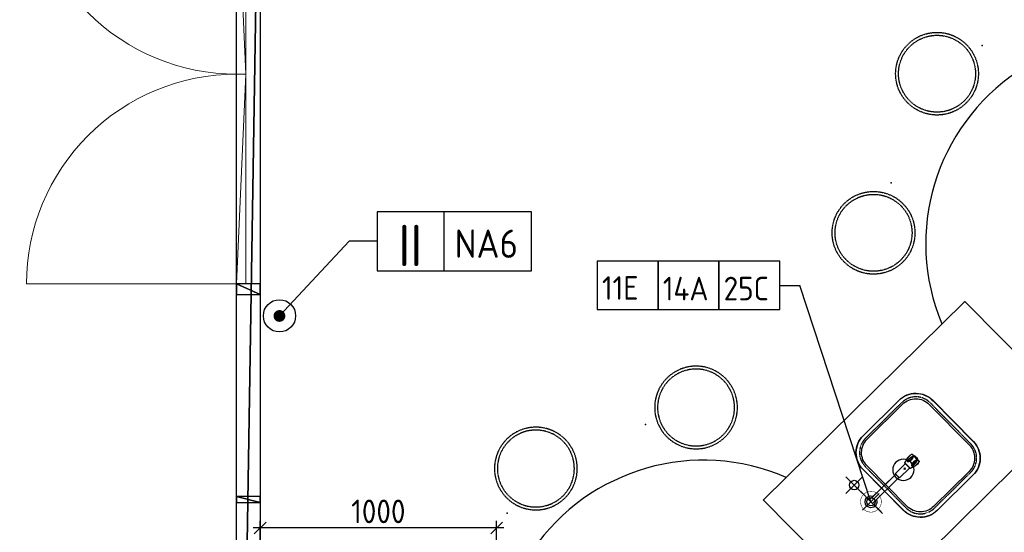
# Model space of a CAD drawing. Header units: millimetres. Extents: x -437 to 139813, y -473 to 90544.
# Tile 34 of 149: x 51846 to 56010, y 63355 to 65525. Entities that reach past the tile are written whole.
import ezdxf
from ezdxf.enums import TextEntityAlignment as Align

# ---------------------------------------------------------------- set-up
doc = ezdxf.new("R2010")
doc.units = ezdxf.units.MM
for name, pattern in [('DASHED', [0.75, 0.5, -0.25]), ('DGN Style 1', [688.000884, 1.14476, -686.856124]), ('HHL_V050', [3, 2, -1])]:
    doc.linetypes.add(name, pattern=pattern)
for name, color, linetype in [('00-HHL-Installationen', 2, 'Continuous'), ('B4TM', 3, 'Continuous'), ('CH-00-chairs', 3, 'Continuous'), ('DR-90-points', 31, 'Continuous'), ('Eurofysica', 3, 'Continuous'), ('IN-51-mech', 2, 'Continuous'), ('installatie sanitair', 70, 'Continuous'), ('LAYER_1', 160, 'Continuous'), ('meubel fornituur', 1, 'Continuous'), ('MI-00-miscellanous', 93, 'Continuous'), ('Xref', 253, 'Continuous')]:
    doc.layers.add(name, color=color, linetype=linetype)
doc.layers.add('059 Kader (tekening)', color=253, linetype='Continuous', lineweight=13)
doc.layers.add('19012-DO-laag 02 - 032 Ramen - Deuren binnen', color=253, linetype='Continuous', lineweight=13)
doc.styles.add('ISO', font='isocp.shx')
doc.dimstyles.new('built', dxfattribs={"dimtxt": 100, "dimasz": 50, "dimexe": 30, "dimexo": 30, "dimgap": 20, "dimtad": 1, "dimtoh": 1, "dimdec": 0, "dimdsep": 46, "dimtxsty": 'ISO', "dimblk1": 'OBLIQUE', "dimblk2": 'OBLIQUE', "dimsah": 1, "dimcen": 20, "dimdle": 30, "dimclrd": 1, "dimclre": 1, "dimclrt": 2, "dimadec": 0, "dimazin": 0, "dimtp": 0.1, "dimtm": 0.1, "dimtfac": 0.71, "dimtdec": 0, "dimtmove": 1, "dimatfit": 3, "dimldrblk": 'OBLIQUE', "dimfxl": 200, "dimfxlon": 1, "dimtzin": 0, "dimarcsym": 0})

# ---------------------------------------------------------------- blocks, each defined once
blk = doc.blocks.new('AE1')
at = {"layer": '059 Kader (tekening)', "color": 12, "linetype": 'Continuous', "lineweight": 13}
mesh = blk.add_polyface(dxfattribs=at)
corners = [(0, 0), (1399, 0), (1399, 841), (0, 841)]
mesh.append_faces([[corners[k] for k in face] for face in [(3, 1, 2)]], dxfattribs={"vtx0": -1, "color": 12})
mesh.append_faces([[corners[k] for k in face] for face in [(3, 0, 1)]], dxfattribs={"vtx2": -1, "color": 12})
at = {"layer": '059 Kader (tekening)', "color": 12, "linetype": 'Continuous', "lineweight": 35}
mesh = blk.add_polyface(dxfattribs=at)
corners = [(10, 10), (1389, 10), (1389, 831), (10, 831)]
mesh.append_faces([[corners[k] for k in face] for face in [(0, 2, 3)]], dxfattribs={"vtx0": -1, "color": 12})
mesh.append_faces([[corners[k] for k in face] for face in [(1, 2, 0)]], dxfattribs={"vtx1": -1, "color": 12})
blk = doc.blocks.new('*U96')
at = {"layer": '19012-DO-laag 02 - 032 Ramen - Deuren binnen', "extrusion": (0, 0, -1), "flags": 128}
blk.add_lwpolyline([(-423.8, -443.7, 0.414214), (463.7, 443.8), (-423.8, 443.8)], format="xyb", dxfattribs=at)
at = {"layer": '19012-DO-laag 02 - 032 Ramen - Deuren binnen'}
mesh = blk.add_polyface(dxfattribs=at)
corners = [(423.8, -443.7), (463.8, -443.7), (463.8, 443.8), (423.8, 443.8)]
mesh.append_faces([[corners[k] for k in face] for face in [(3, 1, 2)]], dxfattribs={"vtx0": -1})
mesh.append_faces([[corners[k] for k in face] for face in [(3, 0, 1)]], dxfattribs={"vtx2": -1})
blk = doc.blocks.new('spoelbak franke qax210 vlakinbouw ba')
at = {"layer": 'installatie sanitair'}
for points in [[(-222.5, -102.3), (-222.5, -312.7, 0.414214), (-120.2, -415), (120.2, -415, 0.414214), (222.5, -312.7), (222.5, -102.3, 0.414214), (120.2, 0), (-120.2, 0, 0.414214)], [(-200, -102.3), (-200, -312.7, 0.414214), (-120.2, -392.5), (120.2, -392.5, 0.414214), (200, -312.7), (200, -102.3, 0.414214), (120.2, -22.5), (-120.2, -22.5, 0.414214)]]:
    blk.add_lwpolyline(points, format="xyb", close=True, dxfattribs=at)
blk.add_circle((0, -120), 45, dxfattribs=at)
blk = doc.blocks.new('Broen Labkraan water BA')
at = {"layer": 'LAYER_1', "color": 96}
for p, q in [((217.5, -13.4), (217.5, 13.4)), ((228.3, 19.8), (230.2, 20.6)), ((260, 23.1), (262.1, 22.7)), ((263.7, 22.1), (264, 22.1)), ((263.7, -22.2), (263.7, 22.1)), ((263.7, -22.1), (263.7, 22.1)), ((266.1, 17.2), (266.1, -17.3)), ((266.9, 9.1), (266.9, -9.2)), ((266.9, 8.8), (267.8, 8.8)), ((266.9, 8.8), (266.9, -8.9)), ((230.2, -20.6), (228.3, -19.9)), ((262.1, -22.7), (260, -23.1)), ((263.7, -22.1), (264, -22.1)), ((265.6, -20.8), (266.1, -17.3)), ((266.1, -17.3), (266.9, -9.2))]:
    blk.add_line(p, q, dxfattribs=at)
for points in [[(217.8, 16.2), (217.6, 16.1), (217.5, 15.8)], [(217.5, 15.8), (217.5, -15.8), (217.6, -16.1), (217.8, -16.3)], [(263.2, 22.6), (257.4, 23), (251.7, 23.1), (245.9, 22.8), (240.1, 22.2), (234.4, 21.2), (228.8, 19.9), (223.2, 18.2), (217.8, 16.2)], [(260, 23.1), (256.4, 23.9), (252.5, 24.5), (248.7, 24.7), (244.9, 24.6), (241.1, 24), (237.3, 23.2), (233.7, 22.1), (230.2, 20.6)], [(232.8, 12.8), (232.5, 12.5), (232.5, 12.1), (232.8, 11.8)], [(257.5, 12.8), (254.5, 13.9), (251.4, 14.7), (248.3, 15.1), (245.2, 15.2), (242, 15.1), (238.9, 14.7), (235.8, 13.9), (232.8, 12.8)], [(232.8, 11.8), (235.8, 10.7), (238.9, 10), (242, 9.5), (245.2, 9.4), (248.3, 9.5), (251.4, 10), (254.5, 10.7), (257.5, 11.8)], [(257.5, 11.8), (257.8, 12.1), (257.8, 12.5), (257.5, 12.8)], [(263.7, 22.1), (263.6, 22.4), (263.2, 22.6)], [(265.6, 20.7), (265.4, 21.2), (265, 21.7), (264.5, 22), (264, 22.1)], [(265.6, 20.7), (266.1, 17.2), (266.9, 9.1)], [(268.2, 8.5), (268.1, 8.7), (267.8, 8.8)], [(268.2, -8.6), (268.7, -4.3), (268.9, 0), (268.7, 4.3), (268.2, 8.5)], [(217.8, -16.3), (223.2, -18.3), (228.8, -19.9), (234.4, -21.2), (240.1, -22.3), (245.9, -22.8), (251.7, -23.1), (257.4, -23.1), (263.2, -22.6)], [(230.2, -20.6), (233.7, -22.1), (237.3, -23.3), (241.1, -24.1), (244.9, -24.6), (248.7, -24.8), (252.5, -24.6), (256.4, -24), (260, -23.1)], [(232.8, -11.8), (232.5, -12.1), (232.5, -12.6), (232.8, -12.9)], [(257.5, -11.8), (254.5, -10.8), (251.4, -10), (248.3, -9.6), (245.2, -9.4), (242, -9.6), (238.9, -10), (235.8, -10.8), (232.8, -11.8)], [(232.8, -12.9), (235.8, -13.9), (238.9, -14.6), (242, -15.1), (245.2, -15.3), (248.3, -15.1), (251.4, -14.6), (254.5, -13.9), (257.5, -12.9)], [(257.5, -12.9), (257.8, -12.6), (257.8, -12.1), (257.5, -11.8)], [(263.2, -22.6), (263.6, -22.4), (263.7, -22.2)], [(264, -22.1), (264.5, -22), (265, -21.7), (265.4, -21.2), (265.6, -20.8)], [(266.9, -8.9), (267.8, -8.9), (268.1, -8.8), (268.2, -8.6)]]:
    blk.add_lwpolyline(points, dxfattribs=at)
for points in [[(245.2, 16.2), (246.6, 16.1), (248.1, 15.9), (248.9, 15.8), (249.6, 15.8), (250.3, 15.7), (251, 15.6), (251.7, 15.5), (252.4, 15.4), (253.1, 15.3), (253.7, 15.2), (254.3, 15.1), (254.7, 15), (255, 15), (255.2, 14.9), (255.5, 14.9), (255.8, 14.8), (256.1, 14.7), (256.4, 14.7), (256.7, 14.7), (256.9, 14.6), (257.2, 14.6), (257.4, 14.5), (257.7, 14.5), (258, 14.4), (258.2, 14.3), (258.3, 14.2), (258.6, 14.2), (258.8, 14.1), (259, 14), (259.2, 13.9), (259.4, 13.9), (259.6, 13.8), (259.8, 13.7), (259.9, 13.6), (260, 13.5), (260.1, 13.4), (260.3, 13.3), (260.4, 13.2), (260.5, 13.2), (260.6, 13.1), (260.7, 13.1), (260.8, 13), (260.9, 12.9), (260.9, 12.7), (261, 12.6), (261, 12.4), (261.1, 12.3), (261.1, 12.2), (261, 12.1), (261, 11.8), (260.9, 11.7), (260.9, 11.6), (260.8, 11.6), (260.7, 11.4), (260.6, 11.3), (260.5, 11.2), (260.4, 11), (260.3, 10.9), (260.2, 10.8), (260, 10.6), (259.9, 10.5), (259.8, 10.4), (259.6, 10.2), (259.5, 10.1), (259.3, 10), (259.1, 9.9), (258.9, 9.8), (258.7, 9.6), (258.4, 9.5), (258.3, 9.4), (258.1, 9.2), (257.8, 9.1), (257.6, 9), (257.3, 8.8), (257, 8.7), (256.8, 8.6), (256.6, 8.5), (256.3, 8.4), (256, 8.3), (255.7, 8.2), (255.4, 8.1), (255.2, 8), (254.9, 7.8), (254.6, 7.7), (254.2, 7.6), (253.9, 7.5), (253.7, 7.4), (253, 7.2), (252.3, 7), (251.6, 6.9), (250.9, 6.8), (250.3, 6.6), (249.5, 6.5), (248.9, 6.4), (248.1, 6.3), (247.4, 6.2), (246.6, 6.2), (246.2, 6.1), (244.1, 6.1), (243.7, 6.2), (242.9, 6.2), (242.2, 6.3), (241.5, 6.4), (240.8, 6.5), (240, 6.6), (239.4, 6.8), (238.7, 6.9), (238, 7), (237.3, 7.2), (236.7, 7.4), (236.4, 7.5), (236.1, 7.6), (235.8, 7.7), (235.4, 7.8), (235.2, 8), (234.9, 8.1), (234.6, 8.2), (234.3, 8.3), (234, 8.4), (233.7, 8.5), (233.5, 8.6), (233.3, 8.7), (233, 8.8), (232.7, 9), (232.5, 9.1), (232.2, 9.2), (232.1, 9.4), (231.9, 9.5), (231.6, 9.6), (231.4, 9.8), (231.2, 9.9), (231, 10), (230.8, 10.1), (230.7, 10.2), (230.6, 10.4), (230.4, 10.5), (230.3, 10.6), (230.1, 10.8), (230, 10.9), (229.9, 11), (229.8, 11.2), (229.7, 11.3), (229.6, 11.4), (229.5, 11.6), (229.4, 11.6), (229.4, 11.7), (229.3, 11.8), (229.3, 12.6), (229.4, 12.7), (229.4, 12.9), (229.5, 13), (229.6, 13.1), (229.7, 13.1), (229.8, 13.2), (229.9, 13.2), (230, 13.3), (230.2, 13.4), (230.3, 13.5), (230.5, 13.6), (230.6, 13.7), (230.7, 13.8), (230.9, 13.9), (231.1, 13.9), (231.3, 14), (231.5, 14.1), (231.7, 14.2), (232, 14.2), (232.1, 14.3), (232.3, 14.4), (232.6, 14.5), (232.9, 14.5), (233.1, 14.6), (233.4, 14.6), (233.7, 14.7), (233.9, 14.7), (234.2, 14.7), (234.5, 14.8), (234.8, 14.9), (235.1, 14.9), (235.3, 15), (235.6, 15), (236, 15.1), (236.6, 15.2), (237.2, 15.3), (237.9, 15.4), (238.6, 15.5), (239.3, 15.6), (240, 15.7), (240.7, 15.8), (241.4, 15.8), (242.2, 15.9), (243.7, 16.1)], [(245.2, -16.2), (246.6, -16.2), (248.1, -16), (248.9, -15.9), (249.6, -15.8), (250.3, -15.7), (251, -15.6), (251.7, -15.5), (252.4, -15.4), (253.1, -15.3), (253.7, -15.2), (254.3, -15.1), (254.7, -15.1), (255, -15), (255.2, -15), (255.5, -14.9), (255.8, -14.8), (256.1, -14.8), (256.4, -14.7), (256.7, -14.7), (256.9, -14.6), (257.2, -14.6), (257.4, -14.6), (257.7, -14.5), (258, -14.4), (258.2, -14.4), (258.3, -14.3), (258.6, -14.2), (258.8, -14.1), (259, -14.1), (259.2, -14), (259.4, -13.9), (259.6, -13.8), (259.8, -13.7), (259.9, -13.7), (260, -13.6), (260.1, -13.5), (260.3, -13.4), (260.4, -13.3), (260.5, -13.2), (260.6, -13.1), (260.7, -13.1), (260.8, -13), (260.9, -12.9), (260.9, -12.8), (261, -12.7), (261, -12.5), (261.1, -12.4), (261.1, -12.2), (261, -12.1), (261, -11.9), (260.9, -11.8), (260.9, -11.6), (260.8, -11.5), (260.7, -11.5), (260.6, -11.3), (260.5, -11.2), (260.4, -11.1), (260.3, -10.9), (260.2, -10.8), (260, -10.7), (259.9, -10.5), (259.8, -10.4), (259.6, -10.3), (259.5, -10.1), (259.3, -10), (259.1, -10), (258.9, -9.8), (258.7, -9.7), (258.4, -9.6), (258.3, -9.4), (258.1, -9.3), (257.8, -9.2), (257.6, -9), (257.3, -8.9), (257, -8.8), (256.8, -8.6), (256.6, -8.5), (256.3, -8.5), (256, -8.4), (255.7, -8.2), (255.4, -8.1), (255.2, -8), (254.9, -7.9), (254.6, -7.8), (254.2, -7.7), (253.9, -7.6), (253.7, -7.5), (253, -7.3), (252.3, -7.1), (251.6, -6.9), (250.9, -6.8), (250.3, -6.7), (249.5, -6.5), (248.9, -6.4), (248.1, -6.3), (247.4, -6.3), (246.6, -6.2), (243.7, -6.2), (242.9, -6.3), (242.2, -6.3), (241.5, -6.4), (240.8, -6.5), (240, -6.7), (239.4, -6.8), (238.7, -6.9), (238, -7.1), (237.3, -7.3), (236.7, -7.5), (236.4, -7.6), (236.1, -7.7), (235.8, -7.8), (235.4, -7.9), (235.2, -8), (234.9, -8.1), (234.6, -8.2), (234.3, -8.4), (234, -8.5), (233.7, -8.5), (233.5, -8.6), (233.3, -8.8), (233, -8.9), (232.7, -9), (232.5, -9.2), (232.2, -9.3), (232.1, -9.4), (231.9, -9.6), (231.6, -9.7), (231.4, -9.8), (231.2, -10), (231, -10), (230.8, -10.1), (230.7, -10.3), (230.6, -10.4), (230.4, -10.5), (230.3, -10.7), (230.1, -10.8), (230, -10.9), (229.9, -11.1), (229.8, -11.2), (229.7, -11.3), (229.6, -11.5), (229.5, -11.5), (229.4, -11.6), (229.4, -11.8), (229.3, -11.9), (229.3, -12.7), (229.4, -12.8), (229.4, -12.9), (229.5, -13), (229.6, -13.1), (229.7, -13.1), (229.8, -13.2), (229.9, -13.3), (230, -13.4), (230.2, -13.5), (230.3, -13.6), (230.5, -13.7), (230.6, -13.7), (230.7, -13.8), (230.9, -13.9), (231.1, -14), (231.3, -14.1), (231.5, -14.1), (231.7, -14.2), (232, -14.3), (232.1, -14.4), (232.3, -14.4), (232.6, -14.5), (232.9, -14.6), (233.1, -14.6), (233.4, -14.6), (233.7, -14.7), (233.9, -14.7), (234.2, -14.8), (234.5, -14.8), (234.8, -14.9), (235.1, -15), (235.3, -15), (235.6, -15.1), (236, -15.1), (236.6, -15.2), (237.2, -15.3), (237.9, -15.4), (238.6, -15.5), (239.3, -15.6), (240, -15.7), (240.7, -15.8), (241.4, -15.9), (242.2, -16), (243.7, -16.2)]]:
    blk.add_lwpolyline(points, close=True, dxfattribs=at)
at = {"layer": 'meubel fornituur', "color": 7}
for p, q in [((0, 10), (156.5, 10)), ((205, 0), (195, 0)), ((205, 0), (195, 0)), ((200, -5), (200, 5)), ((12, -10), (156.5, -10))]:
    blk.add_line(p, q, dxfattribs=at)
for points in [[(0, 10), (156.5, 10), (156.5, -10), (0, -10)], [(156.5, 12.5), (217.5, 12.5), (217.5, -12.5), (156.5, -12.5)]]:
    blk.add_lwpolyline(points, close=True, dxfattribs=at)
for start, end in [(156.4218, 336.4218), (23.5782, 156.4218)]:
    blk.add_arc((0, 0), 25, start, end, dxfattribs=at)
blk = doc.blocks.new('Hocker')
at = {"layer": 'CH-00-chairs', "linetype": 'HHL_V050'}
for radius in [175, 162.7]:
    blk.add_circle((0, -225), radius, dxfattribs=at)
at = {"layer": 'DR-90-points'}
blk.add_point((0, 0), dxfattribs=at)
blk = doc.blocks.new('*U282')
at = {"layer": 'B4TM', "xscale": -1, "rotation": 90}
blk.add_blockref('Hocker', (-200, 0), dxfattribs=at)
blk = doc.blocks.new('*U283')
at = {"layer": 'B4TM', "color": 0, "linetype": 'ByBlock', "lineweight": -2, "transparency": 16777216}
for p, rotation in [((37481.9, 79718.7), 38.57142857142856), ((36947.2, 79236.2), 77.14285714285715), ((36829.9, 78525.6), 115.7142857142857), ((38953.2, 78416.4), 270), ((37181.3, 77896.8), 154.2857142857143), ((38539.2, 77827), 231.4285714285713), ((37848, 77624.4), 192.8571428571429)]:
    blk.add_blockref('*U282', p, dxfattribs=dict(at, rotation=rotation))
blk.add_blockref('*U282', (38200.9, 79762.5), dxfattribs=at)
blk = doc.blocks.new('*U284')
at = {"layer": 'B4TM', "xscale": -1, "rotation": 90}
blk.add_blockref('Hocker', (-200, 0), dxfattribs=at)
blk = doc.blocks.new('*U285')
at = {"layer": 'B4TM', "color": 0, "linetype": 'ByBlock', "lineweight": -2, "transparency": 16777216}
for p, rotation in [((37481.9, 79718.7), 38.57142857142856), ((36947.2, 79236.2), 77.14285714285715), ((36829.9, 78525.6), 115.7142857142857), ((38953.2, 78416.4), 270), ((37181.3, 77896.8), 154.2857142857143), ((38539.2, 77827), 231.4285714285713), ((37848, 77624.4), 192.8571428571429)]:
    blk.add_blockref('*U284', p, dxfattribs=dict(at, rotation=rotation))
blk.add_blockref('*U284', (38200.9, 79762.5), dxfattribs=at)
blk = doc.blocks.new('_Oblique')
at = {"color": 0, "linetype": 'ByBlock', "lineweight": -2}
blk.add_line((-0.5, -0.5), (0.5, 0.5), dxfattribs=at)
blk = doc.blocks.new('*D301')
at = {"layer": 'B4TM', "color": 1, "lineweight": -2, "transparency": 16777216}
for p, q in [((52863, 63173.5), (52863, 63403.5)), ((53863.1, 63173.5), (53863.1, 63403.5)), ((53893.1, 63373.5), (52833, 63373.5))]:
    blk.add_line(p, q, dxfattribs=at)
at = {"layer": 'Defpoints', "color": 0, "transparency": 16777216}
for p in [(52863, 63373.5), (52863, 62785.3), (53863.1, 62785.3)]:
    blk.add_point(p, dxfattribs=at)
at = {"layer": 'B4TM', "color": 1, "lineweight": -2, "transparency": 16777216, "xscale": 50, "yscale": 50, "zscale": 50, "rotation": 180}
blk.add_blockref('_Oblique', (52863, 63373.5), dxfattribs=at)
at = {"layer": 'B4TM', "color": 1, "lineweight": -2, "transparency": 16777216, "xscale": 50, "yscale": 50, "zscale": 50}
blk.add_blockref('_Oblique', (53863.1, 63373.5), dxfattribs=at)
at = {"layer": 'B4TM', "color": 1, "transparency": 16777216, "insert": (53363, 63443.5), "char_height": 100, "attachment_point": 5, "style": 'ISO'}
blk.add_mtext('1000', dxfattribs=at)
blk = doc.blocks.new('NOT')
at = {"layer": 'DR-90-points'}
blk.add_point((0.3, 0.5), dxfattribs=at)
at = {"layer": 'MI-00-miscellanous', "const_width": 24.5}
blk.add_lwpolyline([(-12.7, 0, 1), (12.7, 0, 1)], format="xyb", close=True, dxfattribs=at)
at = {"layer": 'MI-00-miscellanous'}
blk.add_circle((0.3, 0.5), 68.2, dxfattribs=at)

msp = doc.modelspace()

# ---------------------------------------------------------------- linework, layer by layer
at = {"layer": 'B4TM', "color": 1}
for p, q in [((53239.2, 64586.7), (52944.8, 64270.8)), ((53358.4, 64586.7), (53239.2, 64586.7)), ((55060.3, 64400), (55145.8, 64400)), ((55446.2, 63484.4), (55145.8, 64400))]:
    msp.add_line(p, q, dxfattribs=at)
for points in [[(53358.4, 64461.7), (54010.1, 64461.7), (54010.1, 64711.7), (53358.4, 64711.7)], [(53639.5, 64461.7), (54010.1, 64461.7), (54010.1, 64711.7), (53639.5, 64711.7)], [(54288.8, 64297.6), (54546, 64297.6), (54546, 64502.4), (54288.8, 64502.4)], [(54546, 64297.6), (54803.2, 64297.6), (54803.2, 64502.4), (54546, 64502.4)], [(54803.2, 64297.6), (55060.3, 64297.6), (55060.3, 64502.4), (54803.2, 64502.4)]]:
    msp.add_lwpolyline(points, close=True, dxfattribs=at)
at = {"layer": 'B4TM'}
for points in [[(54992.9, 63493.7), (55841.2, 64331.1, -0.414214), (55844.7, 64331.1), (56297.9, 63872.1, -0.414214), (56297.8, 63868.6), (55449.6, 63031.1, -0.414214), (55446.1, 63031.1), (54992.9, 63490.1, -0.414214)], [(55707.4, 63914), (55879.6, 63739.6, -0.414214), (55878.6, 63597.8), (55725.7, 63446.8, -0.414214), (55583.9, 63447.7), (55411.8, 63622.1, -0.414214), (55412.7, 63763.8), (55565.7, 63914.9, -0.414214)]]:
    msp.add_lwpolyline(points, format="xyb", close=True, dxfattribs=at)
at = {"layer": 'B4TM', "color": 6, "linetype": 'DASHED', "ltscale": 0.5}
msp.add_lwpolyline([(55696.6, 63903.3), (55868.7, 63728.9, -0.414214), (55867.9, 63608.7), (55714.9, 63457.7, -0.414214), (55594.7, 63458.4), (55422.6, 63632.8, -0.414214), (55423.4, 63753), (55576.4, 63904, -0.414214)], format="xyb", close=True, dxfattribs=at)
at = {"layer": 'B4TM'}
msp.add_circle((55446.4, 63484.1), 17.5, dxfattribs=at)
for centre, start, end in [((56552.7, 64576.9), 246.4723, 202.7943), ((54738.1, 62785.3), 66.4723, 22.7943)]:
    msp.add_arc(centre, 875, start, end, dxfattribs=at)
at = {"layer": 'IN-51-mech'}
for p, q in [((55375.5, 63555.1), (55340.1, 63590.5)), ((55375.5, 63555.1), (55410.8, 63590.5)), ((55375.5, 63555.1), (55340.1, 63519.8)), ((55375.5, 63555.1), (55410.8, 63519.8)), ((55446.2, 63484.4), (55402.8, 63527.8)), ((55446.2, 63484.4), (55481.5, 63519.8)), ((55446.2, 63484.4), (55410.8, 63449.1)), ((55446.2, 63484.4), (55489.5, 63441.1)), ((55495.7, 63434.9), (55460.3, 63470.3))]:
    msp.add_line(p, q, dxfattribs=at)
at = {"layer": 'IN-51-mech', "const_width": 2}
msp.add_lwpolyline([(55477.3, 63515.5, 1), (55415.1, 63453.3, 1)], format="xyb", close=True, dxfattribs=at)
at = {"layer": 'IN-51-mech'}
msp.add_circle((55375.5, 63555.1), 20, dxfattribs=at)

# ---------------------------------------------------------------- block references
at = {"layer": 'B4TM', "xscale": -1}
for name, p, rotation in [('*U285', (143405.1, 74026.8), 70.49741127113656), ('spoelbak franke qax210 vlakinbouw ba', (55498, 63535.1), 134.6332726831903)]:
    msp.add_blockref(name, p, dxfattribs=dict(at, rotation=rotation))
at = {"layer": 'B4TM', "rotation": 18.64959966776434}
msp.add_blockref('*U283', (43994.3, -23914.9), dxfattribs=at)
at = {"layer": 'B4TM', "color": 7, "xscale": -1, "rotation": 224.6332726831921}
msp.add_blockref('Broen Labkraan water BA', (55446.4, 63484.1), dxfattribs=at)
at = {"layer": 'Eurofysica'}
msp.add_blockref('NOT', (52944.8, 64270.8), dxfattribs=at)
at = {"layer": 'Xref', "linetype": 'Continuous', "lineweight": 35, "xscale": 100, "yscale": 100, "zscale": 100}
msp.add_blockref('AE1', (-87, 6444.2), dxfattribs=at)
at = {"layer": 'Xref'}
msp.add_blockref('*U96', (52339.2, 65737.9), dxfattribs=at)
at = {"layer": 'Xref', "extrusion": (0, 0, -1), "rotation": 180}
msp.add_blockref('*U96', (-52339.2, 64850.5), dxfattribs=at)

# ---------------------------------------------------------------- texts
at = {"layer": '00-HHL-Installationen', "color": 4, "style": 'ISO', "flags": 4}
msp.add_attdef('II', text='', height=175, dxfattribs=at).set_placement((53498.2, 64481.7), align=Align.CENTER)
at = {"layer": '00-HHL-Installationen', "color": 3, "style": 'ISO', "flags": 4}
for tag, p, height in [('NA6', (53685.7, 64516.7), 120), ('11E', (54308.8, 64339.3), 100), ('14A', (54566, 64336.7), 100), ('25C', (54823.2, 64336.7), 100)]:
    msp.add_attdef(tag, p, '', height=height, dxfattribs=at)

# ---------------------------------------------------------------- dimensions: what is measured, and where the dimension line sits
at = {"layer": 'B4TM'}
dim = msp.add_linear_dim(base=(52863, 63373.5), p1=(53863.1, 62785.3), p2=(52863, 62785.3), dimstyle='built', override={"dimclrt": 1}, dxfattribs=at)
dim.commit()
dim.dimension.update_dxf_attribs({"geometry": '*D301', "text_midpoint": (53363, 63443.5)})

# ---------------------------------------------------------------- meshes
at = {"layer": 'Xref', "linetype": 'DGN Style 1', "lineweight": 13}
mesh = msp.add_polyface(dxfattribs=at)
corners = [(52913, 85844.2), (67613, 85844.2), (67613, 60044.2), (60263, 60044.2), (41813, 60044.2), (41813, 85844.2), (49313, 85844.2), (49313, 85834.2), (52913, 85834.2)]
mesh.append_faces([[corners[k] for k in face] for face in [(3, 1, 2), (1, 8, 0), (7, 5, 6)]], dxfattribs={"vtx0": -1})
mesh.append_faces([[corners[k] for k in face] for face in [(8, 3, 7), (4, 7, 3)]], dxfattribs={"vtx0": -1, "vtx1": -1})
mesh.append_faces([[corners[k] for k in face] for face in [(3, 8, 1)]], dxfattribs={"vtx0": -1, "vtx1": -1, "vtx2": -1})
mesh.append_faces([[corners[k] for k in face] for face in [(7, 4, 5)]], dxfattribs={"vtx0": -1, "vtx2": -1})
at = {"layer": 'Xref'}
mesh = msp.add_polyface(dxfattribs=at)
corners = [(52863, 60494.2), (52763, 60494.2), (52763, 66744.2), (52863, 66744.2)]
mesh.append_faces([[corners[k] for k in face] for face in [(3, 1, 2)]], dxfattribs={"vtx0": -1})
mesh.append_faces([[corners[k] for k in face] for face in [(3, 0, 1)]], dxfattribs={"vtx2": -1})
at = {"layer": 'Xref', "lineweight": 25}
mesh = msp.add_polyface(dxfattribs=at)
corners = [(52763, 64361.7), (52863, 64361.7), (52863, 64406.7), (52763, 64406.7)]
mesh.append_faces([[corners[k] for k in face] for face in [(3, 1, 2)]], dxfattribs={"vtx0": -1})
mesh.append_faces([[corners[k] for k in face] for face in [(3, 0, 1)]], dxfattribs={"vtx2": -1})
mesh = msp.add_polyface(dxfattribs=at)
corners = [(52763, 63481.7), (52863, 63481.7), (52863, 63506.7), (52763, 63506.7)]
mesh.append_faces([[corners[k] for k in face] for face in [(3, 1, 2)]], dxfattribs={"vtx0": -1})
mesh.append_faces([[corners[k] for k in face] for face in [(3, 0, 1)]], dxfattribs={"vtx2": -1})

doc.saveas('drawing.dxf')
